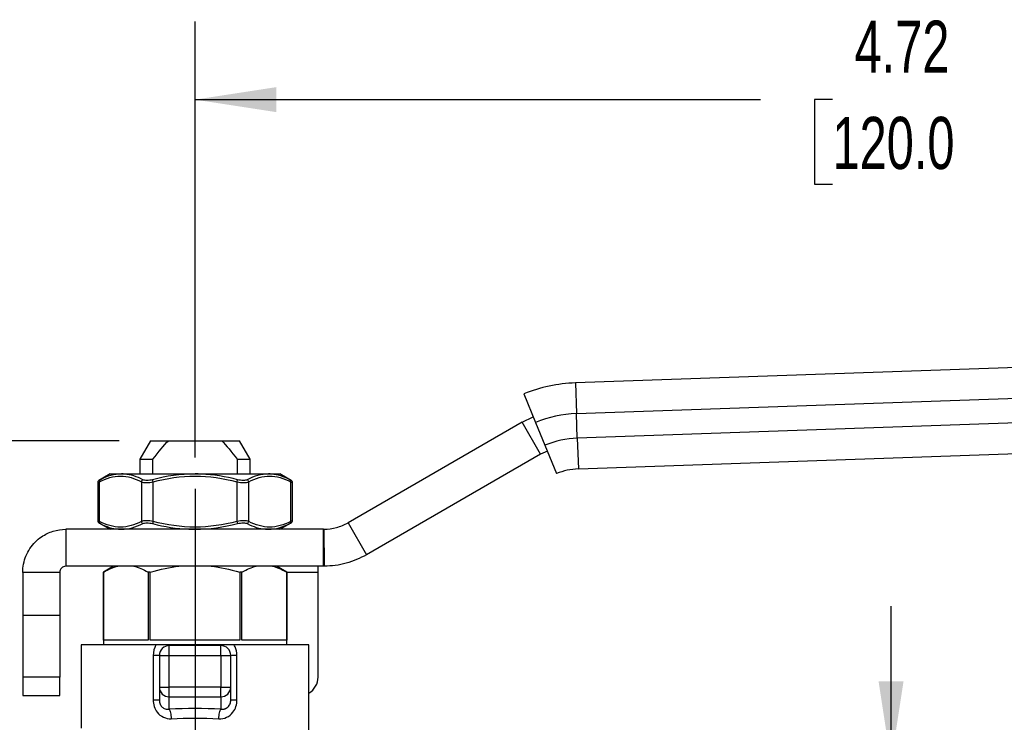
# Model space of a CAD drawing. Header units: inches. Extents: x 0.5 to 21.5, y 0.5 to 16.5.
# Tile 4 of 11: x 4.5 to 7.6, y 6.5 to 8.7. Entities that reach past the tile are written whole.
import ezdxf

# ---------------------------------------------------------------- set-up
doc = ezdxf.new("R2010")
doc.units = ezdxf.units.IN
doc.header["$LTSCALE"] = 2
doc.header["$MEASUREMENT"] = 0
doc.linetypes.add('SLD-Center', pattern=[0.75, 0.6, -0.05, 0.05, -0.05])
doc.linetypes.add('SLD-Solid', pattern=[0])
doc.layers.add('CENTER', color=40, linetype='SLD-Center')
doc.layers.add('DIMENSIONS', color=140, linetype='SLD-Solid', lineweight=25)
doc.styles.add('SLDTEXTSTYLE0', font='TXT', dxfattribs={"width": 0.7})
doc.dimstyles.new('SLDDIMSTYLE0', dxfattribs={"dimtxt": 0.169922, "dimasz": 0.26, "dimexe": 0, "dimexo": 0.0625, "dimgap": 0.04248, "dimtad": 0, "dimtih": 1, "dimtoh": 1, "dimrnd": 1e-09, "dimzin": 4, "dimdsep": 46, "dimtxsty": 'SLDTEXTSTYLE0', "dimsah": 1, "dimcen": 0.09, "dimadec": 0, "dimazin": 1, "dimtfac": 1, "dimtmove": 0, "dimatfit": 0, "dimfxl": 0, "dimfrac": 2, "dimtolj": 1, "dimtzin": 12, "dimarcsym": 0})
doc.dimstyles.new('SLDDIMSTYLE2', dxfattribs={"dimtxt": 0.169922, "dimasz": 0.26, "dimexe": 0, "dimexo": 0.0625, "dimgap": 0.04248, "dimtad": 0, "dimtih": 1, "dimtoh": 1, "dimrnd": 1e-09, "dimzin": 12, "dimdsep": 46, "dimtxsty": 'SLDTEXTSTYLE0', "dimsah": 1, "dimcen": 0.09, "dimadec": 0, "dimazin": 3, "dimtfac": 1, "dimtofl": 0, "dimtmove": 0, "dimatfit": 3, "dimfxl": 0, "dimfrac": 2, "dimtolj": 1, "dimtzin": 12, "dimarcsym": 0})

# ---------------------------------------------------------------- blocks, each defined once
blk = doc.blocks.new('_D')
at = {"layer": 'DIMENSIONS'}
for p, q in [((7.2453, 6.357), (7.2453, 6.857)), ((6.3264, 6.357), (7.4953, 6.357)), ((6.9928, 5.7236), (6.9357, 5.7236)), ((6.9357, 5.7236), (6.9357, 5.4536)), ((7.4977, 5.7236), (7.5548, 5.7236)), ((7.5548, 5.7236), (7.5548, 5.4536)), ((6.9357, 5.4536), (6.9928, 5.4536)), ((7.5548, 5.4536), (7.4977, 5.4536)), ((6.3264, 5.0578), (7.4953, 5.0578)), ((7.2453, 5.0578), (7.2453, 4.5578))]:
    blk.add_line(p, q, dxfattribs=at)
for points in [[(7.2453, 6.357), (7.2853, 6.617), (7.2053, 6.617)], [(7.2453, 5.0578), (7.2053, 4.7978), (7.2853, 4.7978)]]:
    blk.add_solid(points, dxfattribs=at)
at = {"layer": 'DIMENSIONS', "char_height": 0.16667, "attachment_point": 1, "style": 'SLDTEXTSTYLE0'}
for s, insert in [('1.30', (6.9928, 5.9765)), ('33.0', (6.9928, 5.6684))]:
    blk.add_mtext(s, dxfattribs=dict(at, insert=insert))
blk = doc.blocks.new('_D_3')
at = {"layer": 'DIMENSIONS'}
for p, q in [((4.7761, 7.3866), (2.7214, 7.3866)), ((2.9714, 7.3866), (2.9714, 6.3033)), ((2.7189, 5.9952), (2.6619, 5.9952)), ((2.6619, 5.9952), (2.6619, 5.7252)), ((3.2239, 5.9952), (3.2809, 5.9952)), ((3.2809, 5.9952), (3.2809, 5.7252)), ((2.6619, 5.7252), (2.7189, 5.7252)), ((3.2809, 5.7252), (3.2239, 5.7252)), ((2.9714, 4.9397), (2.9714, 5.6871)), ((4.2493, 4.9397), (2.7214, 4.9397))]:
    blk.add_line(p, q, dxfattribs=at)
for points in [[(2.9714, 7.3866), (2.9314, 7.1266), (3.0114, 7.1266)], [(2.9714, 4.9397), (3.0114, 5.1997), (2.9314, 5.1997)]]:
    blk.add_solid(points, dxfattribs=at)
at = {"layer": 'DIMENSIONS', "char_height": 0.16667, "attachment_point": 1, "style": 'SLDTEXTSTYLE0'}
for s, insert in [('2.45', (2.7189, 6.2481)), ('62.2', (2.7189, 5.94))]:
    blk.add_mtext(s, dxfattribs=dict(at, insert=insert))
blk = doc.blocks.new('_D_4')
at = {"layer": 'DIMENSIONS'}
for p, q in [((5.0186, 7.333), (5.0186, 8.7281)), ((9.7434, 7.617), (9.7434, 8.7281)), ((5.0186, 8.4781), (6.8276, 8.4781)), ((7.0579, 8.4781), (7.0008, 8.4781)), ((7.0008, 8.4781), (7.0008, 8.208)), ((7.7042, 8.4781), (7.7612, 8.4781)), ((7.7612, 8.4781), (7.7612, 8.208)), ((9.7434, 8.4781), (7.9345, 8.4781)), ((7.0008, 8.208), (7.0579, 8.208)), ((7.7612, 8.208), (7.7042, 8.208))]:
    blk.add_line(p, q, dxfattribs=at)
for points in [[(5.0186, 8.4781), (5.2786, 8.4381), (5.2786, 8.5181)], [(9.7434, 8.4781), (9.4834, 8.5181), (9.4834, 8.4381)]]:
    blk.add_solid(points, dxfattribs=at)
at = {"layer": 'DIMENSIONS', "char_height": 0.16667, "attachment_point": 1, "style": 'SLDTEXTSTYLE0'}
for s, insert in [('4.72', (7.1286, 8.7309)), ('120.0', (7.0579, 8.4228))]:
    blk.add_mtext(s, dxfattribs=dict(at, insert=insert))

msp = doc.modelspace()

# ---------------------------------------------------------------- linework, layer by layer
for p, q in [((8.5451, 7.6524), (6.2354, 7.5717)), ((6.2354, 7.5717), (6.2389, 7.4734)), ((6.0709, 7.5365), (6.1081, 7.4454)), ((6.2389, 7.4734), (8.5519, 7.5541)), ((6.2416, 7.3947), (6.2389, 7.4734)), ((8.5546, 7.4755), (6.2416, 7.3947)), ((6.0648, 7.4455), (5.5083, 7.1242)), ((6.0648, 7.4455), (6.1008, 7.4631)), ((6.1239, 7.3432), (6.0648, 7.4455)), ((6.1081, 7.4454), (6.1378, 7.3725)), ((4.8761, 7.3866), (4.842, 7.3275)), ((4.8761, 7.3866), (4.9333, 7.3866)), ((4.9333, 7.3866), (5.1039, 7.3866)), ((5.1039, 7.3866), (5.1612, 7.3866)), ((5.1952, 7.3275), (5.1612, 7.3866)), ((6.1378, 7.3725), (6.1749, 7.2813)), ((6.2416, 7.3947), (6.2451, 7.2963)), ((6.2451, 7.2963), (8.5547, 7.377)), ((6.1239, 7.3432), (5.5673, 7.0219)), ((6.1458, 7.3529), (6.1239, 7.3432)), ((4.842, 7.3275), (4.842, 7.2803)), ((4.842, 7.3275), (4.8839, 7.3275)), ((4.8839, 7.2803), (4.8839, 7.3275)), ((5.1534, 7.3275), (5.1534, 7.2803)), ((5.1534, 7.3275), (5.1952, 7.3275)), ((5.1952, 7.2803), (5.1952, 7.3275)), ((4.747, 7.2803), (4.7109, 7.2594)), ((4.747, 7.2803), (4.7834, 7.2803)), ((4.7834, 7.2803), (5.0186, 7.2803)), ((5.0186, 7.2803), (5.2539, 7.2803)), ((5.2539, 7.2803), (5.2903, 7.2803)), ((5.3264, 7.2594), (5.2903, 7.2803)), ((4.7071, 7.2527), (4.7071, 7.1306)), ((4.7129, 7.1282), (4.7129, 7.2551)), ((4.847, 7.2551), (4.847, 7.1282)), ((4.8845, 7.1282), (4.8845, 7.2551)), ((5.1527, 7.2551), (5.1527, 7.1282)), ((5.1902, 7.1282), (5.1902, 7.2551)), ((5.3244, 7.2551), (5.3244, 7.1282)), ((5.3302, 7.1306), (5.3302, 7.2527)), ((4.7109, 7.1239), (4.747, 7.1031)), ((5.2903, 7.1031), (5.3264, 7.1239)), ((5.5083, 7.1242), (5.5673, 7.0219)), ((4.6052, 7.1031), (4.6052, 6.985)), ((5.4295, 7.1031), (4.6052, 7.1031)), ((5.4295, 6.985), (5.4295, 7.1031)), ((5.4309, 7.1031), (5.4319, 6.985)), ((4.4675, 6.9653), (4.4675, 6.8271)), ((4.5856, 6.9653), (4.4675, 6.9653)), ((4.5856, 6.9653), (4.5856, 6.8271)), ((5.4295, 6.985), (4.6052, 6.985)), ((4.7576, 6.985), (4.7253, 6.9663)), ((4.7253, 6.9663), (4.7253, 6.733)), ((4.7254, 6.9663), (4.7253, 6.9663)), ((4.7254, 6.7488), (4.7254, 6.9663)), ((4.8687, 6.9663), (4.8687, 6.7488)), ((4.8753, 6.9663), (4.8687, 6.9663)), ((4.8753, 6.7488), (4.8753, 6.9663)), ((5.162, 6.9663), (5.162, 6.7488)), ((5.1686, 6.9663), (5.162, 6.9663)), ((5.1686, 6.7488), (5.1686, 6.9663)), ((5.3119, 6.9663), (5.2797, 6.985)), ((5.3119, 6.733), (5.3119, 6.9663)), ((5.3119, 6.9663), (5.3119, 6.7488)), ((5.3119, 6.9663), (5.3119, 6.9663)), ((5.4123, 6.9653), (5.3119, 6.9653)), ((5.4123, 6.9653), (5.4123, 6.985)), ((5.4123, 6.6302), (5.4123, 6.9653)), ((4.5856, 6.8271), (4.4675, 6.8271)), ((4.4675, 6.8271), (4.4675, 6.6302)), ((4.5856, 6.8271), (4.5856, 6.6302)), ((4.8687, 6.7488), (4.7254, 6.7488)), ((5.162, 6.7488), (4.8753, 6.7488)), ((5.3119, 6.7488), (5.1686, 6.7488)), ((4.6545, 6.733), (4.6545, 6.4672)), ((4.8934, 6.733), (4.6545, 6.733)), ((4.936, 6.6995), (4.936, 6.731)), ((5.1013, 6.731), (4.936, 6.731)), ((5.099, 6.733), (4.9382, 6.733)), ((5.1013, 6.6995), (5.1013, 6.731)), ((5.3828, 6.733), (5.1438, 6.733)), ((5.3828, 6.4395), (5.3828, 6.733)), ((4.8846, 6.6995), (4.8846, 6.557)), ((4.9045, 6.6995), (4.936, 6.6995)), ((4.9045, 6.6995), (4.9045, 6.5977)), ((4.936, 6.5977), (4.936, 6.6995)), ((4.936, 6.6995), (5.1013, 6.6995)), ((5.1013, 6.6995), (5.1013, 6.5977)), ((5.1013, 6.6995), (5.1328, 6.6995)), ((5.1328, 6.5977), (5.1328, 6.6995)), ((5.1527, 6.557), (5.1527, 6.6995)), ((4.5856, 6.6302), (4.4675, 6.6302)), ((4.4675, 6.6302), (4.4675, 6.5712)), ((4.5856, 6.5712), (4.5856, 6.6302)), ((4.9045, 6.5977), (4.936, 6.5977)), ((4.9045, 6.5977), (4.9045, 6.557)), ((4.936, 6.5673), (4.936, 6.5977)), ((5.1013, 6.5977), (4.936, 6.5977)), ((5.1013, 6.5977), (5.1328, 6.5977)), ((5.1013, 6.5673), (5.1013, 6.5977)), ((5.1328, 6.557), (5.1328, 6.5977)), ((4.4675, 6.5712), (4.5856, 6.5712)), ((4.936, 6.5673), (5.1013, 6.5673)), ((4.936, 6.5274), (4.936, 6.5673)), ((5.1013, 6.5673), (5.1013, 6.5274))]:
    msp.add_line(p, q)
for centre, radius, start, end in [((6.2522, 7.0917), 0.4803, 92, 112.1713), ((6.2522, 7.0917), 0.3819, 92, 112.1713), ((6.2522, 7.0917), 0.3031, 92, 112.1713), ((6.2522, 7.0917), 0.2047, 92, 112.1713), ((4.936, 6.6995), 0.0315, 90, 180), ((5.1013, 6.6995), 0.0315, 0, 90), ((5.3533, 6.6302), 0.0591, 300, 0), ((4.9354, 6.5983), 0.031, 181.0102, 270.9758), ((5.1018, 6.5983), 0.031, 269.0242, 358.9898)]:
    msp.add_arc(centre, radius, start, end)
msp.add_ellipse((5.0186, 6.4237), major_axis=(0.3957, 0), ratio=0.267949, start_param=1.36029, end_param=1.781303)
for points in [[(4.8839, 7.3275), (4.9024, 7.3519), (4.9184, 7.3711), (4.9333, 7.3866)], [(5.1039, 7.3866), (5.1188, 7.3711), (5.1349, 7.3519), (5.1534, 7.3275)], [(4.7834, 7.2802), (4.7605, 7.2801), (4.7377, 7.2733), (4.7158, 7.2619)], [(5.0186, 7.2802), (4.9728, 7.2801), (4.927, 7.2733), (4.8828, 7.2619)], [(5.2539, 7.2802), (5.231, 7.2801), (5.2079, 7.2733), (5.1856, 7.2619)], [(4.847, 7.2551), (4.8507, 7.2536), (4.8619, 7.2518), (4.8772, 7.2536), (4.8845, 7.2551)], [(4.8828, 7.2619), (4.8767, 7.2604), (4.864, 7.2586), (4.8547, 7.2604), (4.8517, 7.2619)], [(5.1527, 7.2551), (5.1601, 7.2536), (5.1755, 7.2518), (5.1866, 7.2536), (5.1902, 7.2551)], [(5.1856, 7.2619), (5.1825, 7.2604), (5.1733, 7.2586), (5.1606, 7.2604), (5.1545, 7.2619)], [(4.7834, 7.1031), (4.8063, 7.1033), (4.8294, 7.1101), (4.8517, 7.1214)], [(4.8845, 7.1282), (4.8772, 7.1298), (4.8618, 7.1315), (4.8507, 7.1298), (4.847, 7.1282)], [(4.8517, 7.1214), (4.8547, 7.123), (4.8639, 7.1247), (4.8767, 7.123), (4.8828, 7.1214)], [(5.0186, 7.1031), (5.0644, 7.1033), (5.1103, 7.1101), (5.1545, 7.1214)], [(5.1902, 7.1282), (5.1866, 7.1298), (5.1754, 7.1315), (5.1601, 7.1298), (5.1527, 7.1282)], [(5.1545, 7.1214), (5.1606, 7.123), (5.1732, 7.1247), (5.1825, 7.123), (5.1856, 7.1214)], [(5.2539, 7.1031), (5.2768, 7.1033), (5.2995, 7.1101), (5.3215, 7.1214)], [(4.7254, 6.9663), (4.7418, 6.9756), (4.7567, 6.9816), (4.7713, 6.985)], [(4.8227, 6.985), (4.8374, 6.9816), (4.8522, 6.9756), (4.8687, 6.9663)], [(4.8753, 6.9663), (4.9082, 6.9756), (4.9379, 6.9816), (4.9672, 6.985)], [(5.0701, 6.985), (5.0993, 6.9816), (5.1291, 6.9756), (5.162, 6.9663)], [(5.1686, 6.9663), (5.185, 6.9756), (5.1999, 6.9816), (5.2145, 6.985)], [(5.266, 6.985), (5.2806, 6.9816), (5.2955, 6.9756), (5.3119, 6.9663)], [(4.8935, 6.733), (4.8878, 6.7231), (4.8846, 6.7113), (4.8846, 6.6995)], [(4.936, 6.5274), (4.9374, 6.5256), (4.9404, 6.5176), (4.9422, 6.5038), (4.9425, 6.4969)], [(5.0947, 6.4969), (5.0951, 6.5038), (5.0968, 6.5176), (5.0998, 6.5256), (5.1013, 6.5274)], [(4.9425, 6.4969), (4.9925, 6.5001), (5.0447, 6.5001), (5.0947, 6.4969)]]:
    msp.add_open_spline(points, degree=3)
for points, knots in [([(4.8517, 7.2619), (4.8325, 7.2716), (4.8096, 7.2794), (4.7867, 7.2802), (4.7834, 7.2802)], [0, 0, 0, 0, 0.2952697, 0.3444161, 0.3444161, 0.3444161, 0.3444161]), ([(5.1545, 7.2619), (5.1166, 7.2716), (5.071, 7.2794), (5.0252, 7.2802), (5.0186, 7.2802)], [0, 0, 0, 0, 0.2952697, 0.3445528, 0.3445528, 0.3445528, 0.3445528]), ([(5.3215, 7.2619), (5.3027, 7.2716), (5.2801, 7.2794), (5.2572, 7.2802), (5.2539, 7.2802)], [0, 0, 0, 0, 0.2952665, 0.3445919, 0.3445919, 0.3445919, 0.3445919]), ([(4.7111, 7.2595), (4.7105, 7.2591), (4.7093, 7.2583), (4.7081, 7.2567), (4.7073, 7.2548), (4.7072, 7.2534), (4.7071, 7.2527)], [0, 0, 0, 0, 0.249982, 0.499946, 0.749863, 1, 1, 1, 1]), ([(4.7071, 7.2527), (4.7074, 7.2528), (4.7079, 7.253), (4.7112, 7.2544), (4.7129, 7.2551)], [0, 0, 0, 0, 0.493202, 1, 1, 1, 1]), ([(4.7158, 7.2619), (4.7144, 7.2612), (4.7117, 7.2599), (4.7113, 7.2596), (4.7111, 7.2595)], [0, 0, 0, 0, 0.50032, 1, 1, 1, 1]), ([(4.7158, 7.2619), (4.7146, 7.2612), (4.713, 7.2591), (4.7128, 7.2563), (4.7129, 7.2551)], [0, 0, 0, 0, 0.571429, 1, 1, 1, 1]), ([(4.7129, 7.2551), (4.7348, 7.2664), (4.7574, 7.2733), (4.8025, 7.2736), (4.8251, 7.2664), (4.847, 7.2551)], [0, 0, 0, 0, 0.5, 0.5, 1, 1, 1, 1]), ([(4.847, 7.2551), (4.8472, 7.2563), (4.8481, 7.2591), (4.8503, 7.2612), (4.8517, 7.2619)], [0, 0, 0, 0, 0.428571, 1, 1, 1, 1]), ([(4.8845, 7.2551), (4.8842, 7.2563), (4.8835, 7.2591), (4.8829, 7.2612), (4.8828, 7.2619)], [0, 0, 0, 0, 0.428571, 1, 1, 1, 1]), ([(4.8845, 7.2551), (4.9283, 7.2664), (4.9735, 7.2733), (5.0638, 7.2736), (5.109, 7.2664), (5.1527, 7.2551)], [0, 0, 0, 0, 0.5, 0.5, 1, 1, 1, 1]), ([(5.1527, 7.2551), (5.1531, 7.2563), (5.1538, 7.2591), (5.1543, 7.2612), (5.1545, 7.2619)], [0, 0, 0, 0, 0.428571, 1, 1, 1, 1]), ([(5.1902, 7.2551), (5.1901, 7.2563), (5.1891, 7.2591), (5.187, 7.2612), (5.1856, 7.2619)], [0, 0, 0, 0, 0.428571, 1, 1, 1, 1]), ([(5.1902, 7.2551), (5.2121, 7.2664), (5.2347, 7.2733), (5.2799, 7.2735), (5.3025, 7.2664), (5.3244, 7.2551)], [0, 0, 0, 0, 0.5, 0.5, 1, 1, 1, 1]), ([(5.3244, 7.2551), (5.3245, 7.2563), (5.3243, 7.2591), (5.3227, 7.2612), (5.3215, 7.2619)], [0, 0, 0, 0, 0.428571, 1, 1, 1, 1]), ([(5.3262, 7.2595), (5.326, 7.2596), (5.3255, 7.2599), (5.3228, 7.2612), (5.3215, 7.2619)], [0, 0, 0, 0, 0.49968, 1, 1, 1, 1]), ([(5.3244, 7.2551), (5.326, 7.2544), (5.3294, 7.253), (5.3299, 7.2528), (5.3302, 7.2527)], [0, 0, 0, 0, 0.506908, 1, 1, 1, 1]), ([(5.3301, 7.2527), (5.3301, 7.2534), (5.33, 7.2548), (5.3292, 7.2567), (5.3279, 7.2583), (5.3268, 7.2591), (5.3262, 7.2595)], [0, 0, 0, 0, 0.250137, 0.500054, 0.750018, 1, 1, 1, 1]), ([(4.7071, 7.1306), (4.7072, 7.13), (4.7073, 7.1286), (4.7081, 7.1267), (4.7093, 7.125), (4.7105, 7.1242), (4.7111, 7.1238)], [0, 0, 0, 0, 0.250137, 0.500054, 0.750018, 1, 1, 1, 1]), ([(4.7129, 7.1282), (4.7112, 7.1289), (4.7079, 7.1303), (4.7074, 7.1305), (4.7071, 7.1306)], [0, 0, 0, 0, 0.506908, 1, 1, 1, 1]), ([(4.7111, 7.1238), (4.7113, 7.1237), (4.7117, 7.1235), (4.7144, 7.1221), (4.7158, 7.1214)], [0, 0, 0, 0, 0.49968, 1, 1, 1, 1]), ([(4.7129, 7.1282), (4.7128, 7.127), (4.713, 7.1242), (4.7146, 7.1221), (4.7158, 7.1214)], [0, 0, 0, 0, 0.428571, 1, 1, 1, 1]), ([(4.847, 7.1282), (4.8251, 7.1169), (4.8025, 7.1101), (4.7574, 7.1098), (4.7348, 7.1169), (4.7129, 7.1282)], [0, 0, 0, 0, 0.5, 0.5, 1, 1, 1, 1]), ([(4.7158, 7.1214), (4.7346, 7.1117), (4.7572, 7.1039), (4.7801, 7.1031), (4.7834, 7.1031)], [0, 0, 0, 0, 0.2952694, 0.3445527, 0.3445527, 0.3445527, 0.3445527]), ([(4.847, 7.1282), (4.8472, 7.127), (4.8481, 7.1242), (4.8503, 7.1221), (4.8517, 7.1214)], [0, 0, 0, 0, 0.428571, 1, 1, 1, 1]), ([(4.8845, 7.1282), (4.8842, 7.127), (4.8835, 7.1242), (4.8829, 7.1221), (4.8828, 7.1214)], [0, 0, 0, 0, 0.428571, 1, 1, 1, 1]), ([(4.8828, 7.1214), (4.9207, 7.1117), (4.9662, 7.1039), (5.0121, 7.1031), (5.0186, 7.1031)], [0, 0, 0, 0, 0.2952694, 0.3445527, 0.3445527, 0.3445527, 0.3445527]), ([(5.1527, 7.1282), (5.109, 7.1169), (5.0638, 7.1101), (4.9734, 7.1098), (4.9283, 7.1169), (4.8845, 7.1282)], [0, 0, 0, 0, 0.5, 0.5, 1, 1, 1, 1]), ([(5.1527, 7.1282), (5.1531, 7.127), (5.1538, 7.1242), (5.1543, 7.1221), (5.1545, 7.1214)], [0, 0, 0, 0, 0.428571, 1, 1, 1, 1]), ([(5.1902, 7.1282), (5.1901, 7.127), (5.1891, 7.1242), (5.187, 7.1221), (5.1856, 7.1214)], [0, 0, 0, 0, 0.428571, 1, 1, 1, 1]), ([(5.1856, 7.1214), (5.2047, 7.1117), (5.2277, 7.1039), (5.2506, 7.1031), (5.2539, 7.1031)], [0, 0, 0, 0, 0.2952665, 0.3443822, 0.3443822, 0.3443822, 0.3443822]), ([(5.3244, 7.1282), (5.3025, 7.1169), (5.2799, 7.1101), (5.2347, 7.1098), (5.2121, 7.1169), (5.1902, 7.1282)], [0, 0, 0, 0, 0.5, 0.5, 1, 1, 1, 1]), ([(5.3215, 7.1214), (5.3227, 7.1221), (5.3243, 7.1242), (5.3245, 7.127), (5.3244, 7.1282)], [0, 0, 0, 0, 0.571429, 1, 1, 1, 1]), ([(5.3215, 7.1214), (5.3228, 7.1221), (5.3255, 7.1235), (5.326, 7.1237), (5.3262, 7.1238)], [0, 0, 0, 0, 0.50032, 1, 1, 1, 1]), ([(5.3302, 7.1306), (5.3299, 7.1305), (5.3294, 7.1303), (5.326, 7.1289), (5.3244, 7.1282)], [0, 0, 0, 0, 0.493202, 1, 1, 1, 1]), ([(5.3262, 7.1238), (5.3268, 7.1242), (5.3279, 7.125), (5.3292, 7.1267), (5.33, 7.1286), (5.3301, 7.13), (5.3301, 7.1306)], [0, 0, 0, 0, 0.249982, 0.499946, 0.749863, 1, 1, 1, 1]), ([(5.4309, 7.1031), (5.4444, 7.1032), (5.4579, 7.1051), (5.484, 7.1122), (5.4966, 7.1174), (5.5083, 7.1242)], [0, 0, 0, 0, 0.1032592, 0.1032592, 0.2065183, 0.2065183, 0.2065183, 0.2065183]), ([(4.4675, 6.9653), (4.4675, 6.9742), (4.4683, 6.9832), (4.4735, 7.0096), (4.4804, 7.0263), (4.5002, 7.0563), (4.513, 7.0692), (4.5392, 7.087), (4.5516, 7.093), (4.5779, 7.101), (4.5915, 7.1031), (4.6052, 7.1031)], [0, 0, 0, 0, 0.0682739, 0.0682739, 0.2050778, 0.2050778, 0.3418748, 0.3418748, 0.4465485, 0.4465485, 0.5512219, 0.5512219, 0.5512219, 0.5512219]), ([(5.4295, 7.1031), (5.4298, 7.1031), (5.43, 7.1031), (5.4304, 7.1031), (5.4307, 7.1031), (5.4309, 7.1031)], [0, 0, 0, 0, 0.001714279, 0.001714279, 0.003428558, 0.003428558, 0.003428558, 0.003428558]), ([(5.5673, 7.0219), (5.5468, 7.0101), (5.5249, 7.0009), (5.4792, 6.9884), (5.4556, 6.9852), (5.4319, 6.985)], [0, 0, 0, 0, 0.1805755, 0.1805755, 0.361151, 0.361151, 0.361151, 0.361151]), ([(4.6052, 6.985), (4.6026, 6.985), (4.6001, 6.9845), (4.5953, 6.9825), (4.5931, 6.981), (4.5894, 6.9773), (4.588, 6.9751), (4.5861, 6.9704), (4.5856, 6.9678), (4.5856, 6.9653)], [0, 0, 0, 0, 0.02004209, 0.02004209, 0.04007403, 0.04007403, 0.06010595, 0.06010595, 0.07978962, 0.07978962, 0.07978962, 0.07978962]), ([(5.4319, 6.985), (5.4315, 6.985), (5.4311, 6.985), (5.4303, 6.985), (5.4299, 6.985), (5.4295, 6.985)], [0, 0, 0, 0, 0.002996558, 0.002996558, 0.005993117, 0.005993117, 0.005993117, 0.005993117]), ([(4.9382, 6.733), (4.9359, 6.733), (4.9338, 6.733), (4.93, 6.733), (4.9283, 6.733), (4.9233, 6.733), (4.9202, 6.733), (4.91, 6.733), (4.9024, 6.733), (4.8934, 6.733)], [0, 0, 0, 0, 0.125, 0.125, 0.25, 0.25, 0.5, 0.5, 1, 1, 1, 1]), ([(5.1438, 6.733), (5.1348, 6.733), (5.1273, 6.733), (5.1171, 6.733), (5.1139, 6.733), (5.1089, 6.733), (5.1072, 6.733), (5.1035, 6.733), (5.1014, 6.733), (5.099, 6.733)], [0, 0, 0, 0, 0.5, 0.5, 0.75, 0.75, 0.875, 0.875, 1, 1, 1, 1]), ([(5.1527, 6.6995), (5.1527, 6.7091), (5.1501, 6.7209), (5.1449, 6.7311), (5.1438, 6.733)], [0.16532384, 0.16532384, 0.16532384, 0.16532384, 0.23827272, 0.25532108, 0.25532108, 0.25532108, 0.25532108]), ([(4.9045, 6.6995), (4.9045, 6.6995), (4.9025, 6.6995), (4.8955, 6.6995), (4.8904, 6.6995), (4.8846, 6.6995)], [0, 0, 0, 0, 0.5, 0.5, 1, 1, 1, 1]), ([(5.1527, 6.6995), (5.1469, 6.6995), (5.1418, 6.6995), (5.1347, 6.6995), (5.1328, 6.6995), (5.1328, 6.6995)], [0, 0, 0, 0, 0.5, 0.5, 1, 1, 1, 1]), ([(4.8846, 6.557), (4.8846, 6.5499), (4.8867, 6.5358), (4.9016, 6.5064), (4.9255, 6.4959), (4.9425, 6.4969)], [0, 0, 0, 0, 0.0541785, 0.1083571, 0.2528331, 0.2528331, 0.2528331, 0.2528331]), ([(4.8846, 6.557), (4.8904, 6.557), (4.8955, 6.557), (4.9025, 6.557), (4.9045, 6.557), (4.9045, 6.557)], [0, 0, 0, 0, 0.5, 0.5, 1, 1, 1, 1]), ([(4.9045, 6.557), (4.9045, 6.556), (4.9045, 6.5538), (4.905, 6.5506), (4.9057, 6.5474), (4.9067, 6.5444), (4.908, 6.5416), (4.9096, 6.5389), (4.9115, 6.5364), (4.9141, 6.5337), (4.9178, 6.531), (4.9229, 6.5286), (4.9291, 6.527), (4.9336, 6.5272), (4.936, 6.5274)], [0, 0, 0, 0, 0.064889, 0.12826, 0.19045, 0.251815, 0.312726, 0.373561, 0.4347, 0.496518, 0.598866, 0.716425, 0.849963, 1, 1, 1, 1]), ([(5.0947, 6.4969), (5.1118, 6.4959), (5.142, 6.5091), (5.1527, 6.5428), (5.1527, 6.557)], [0, 0, 0, 0, 0.1445153, 0.2529018, 0.2529018, 0.2529018, 0.2529018]), ([(5.1013, 6.5274), (5.1025, 6.5273), (5.1049, 6.5271), (5.1084, 6.5273), (5.1116, 6.5279), (5.1145, 6.5288), (5.1172, 6.5299), (5.1196, 6.5312), (5.1217, 6.5326), (5.1229, 6.5337), (5.1251, 6.5356), (5.1278, 6.5388), (5.1307, 6.5444), (5.1325, 6.5507), (5.1327, 6.5549), (5.1328, 6.557)], [0, 0, 0, 0, 0.077583, 0.150819, 0.219759, 0.284461, 0.344997, 0.401455, 0.453945, 0.5026, 0.504363, 0.628121, 0.750028, 0.873031, 1, 1, 1, 1]), ([(5.1328, 6.557), (5.1328, 6.557), (5.1347, 6.557), (5.1418, 6.557), (5.1469, 6.557), (5.1527, 6.557)], [0, 0, 0, 0, 0.5, 0.5, 1, 1, 1, 1])]:
    msp.add_open_spline(points, degree=3, knots=knots)
at = {"layer": 'CENTER'}
msp.add_line((5.0186, 7.233), (5.0186, 5.9534), dxfattribs=at)

# ---------------------------------------------------------------- dimensions: what is measured, and where the dimension line sits
at = {"layer": 'DIMENSIONS'}
dim = msp.add_linear_dim(base=(9.7434, 8.4781), p1=(5.0186, 7.233), p2=(9.7434, 7.517), dimstyle='SLDDIMSTYLE2', dxfattribs=at)
dim.commit()
dim.dimension.update_dxf_attribs({"geometry": '_D_4', "text_midpoint": (7.381, 8.4781), "dimtype": 160})
for base, p1, p2, dimstyle, picture, middle in [((2.9714, 7.3866), (4.3493, 4.9397), (4.8761, 7.3866), 'SLDDIMSTYLE2', '_D_3', (2.9714, 5.9952)), ((7.2453, 5.0578), (6.2264, 6.357), (6.2264, 5.0578), 'SLDDIMSTYLE0', '_D', (7.2453, 5.7236))]:
    dim = msp.add_linear_dim(base=base, p1=p1, p2=p2, angle=90, dimstyle=dimstyle, dxfattribs=at)
    dim.commit()
    dim.dimension.update_dxf_attribs({"geometry": picture, "text_midpoint": middle, "dimtype": 160})

doc.saveas('drawing.dxf')
